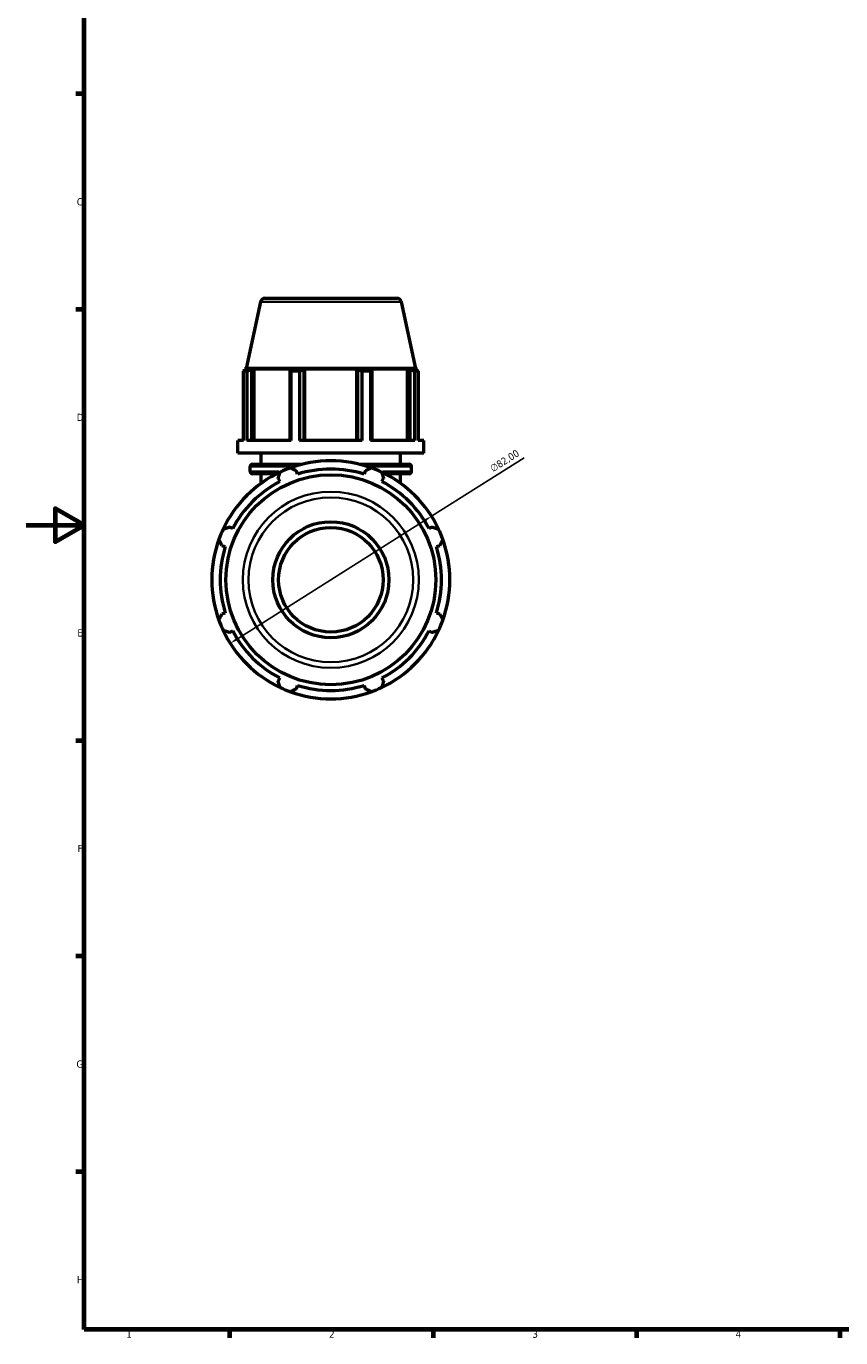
# Model space of a CAD drawing. Header units: millimetres. Extents: x 0 to 1009, y 0 to 938.
# Tile 1 of 6: x 0 to 281, y 17 to 469. Entities that reach past the tile are written whole.
import ezdxf

# ---------------------------------------------------------------- set-up
doc = ezdxf.new("R2010")
doc.units = ezdxf.units.MM
for name, color, linetype, lineweight in [('Border (ISO)', 7, 'Continuous', 70), ('Dimension (ISO)', 7, 'Continuous', 25), ('Visible (ISO)', 7, 'Continuous', 50), ('Visible Narrow (ISO)', 7, 'Continuous', 35)]:
    doc.layers.add(name, color=color, linetype=linetype, lineweight=lineweight)
doc.styles.add('Note Text (ISO)', font='tahoma.ttf')
doc.dimstyles.new('Default (ISO)', dxfattribs={"dimtxt": 2.5, "dimasz": 2.5, "dimexe": 3.175, "dimexo": 0, "dimgap": 0.762, "dimtad": 1, "dimrnd": 1e-08, "dimzin": 0, "dimtxsty": 'Note Text (ISO)', "dimcen": 0.09, "dimdle": 10, "dimclrd": 256, "dimclre": 256, "dimclrt": 232, "dimazin": 0, "dimtfac": 1.40208, "dimtmove": 0, "dimatfit": 3, "dimfxl": 1, "dimtolj": 1, "dimtzin": 0, "dimlwd": -1, "dimlwe": -1, "dimarcsym": 0})

# ---------------------------------------------------------------- blocks, each defined once
blk = doc.blocks.new('Borders Default Border')
at = {"layer": 'Border (ISO)'}
for p, q in [((20, 445.5), (17.1, 445.5)), ((20, 371.25), (17.1, 371.25)), ((20, 222.75), (17.1, 222.75)), ((20, 148.5), (17.1, 148.5)), ((20, 74.25), (17.1, 74.25)), ((70.08, 20), (70.08, 17.1)), ((140.17, 20), (140.17, 17.1)), ((210.25, 20), (210.25, 17.1)), ((280.33, 20), (280.33, 17.1))]:
    blk.add_line(p, q, dxfattribs=at)
at = {"layer": 'Border (ISO)', "flags": 128}
for points in [[(20, 20), (20, 574), (821, 574), (821, 20), (20, 20)], [(0, 297), (20, 297), (10, 302.77), (10, 291.23), (20, 297)]]:
    blk.add_lwpolyline(points, dxfattribs=at)
at = {"layer": 'Border (ISO)', "color": 232, "true_color": 0xca0064, "char_height": 2.5, "attachment_point": 7, "style": 'Note Text (ISO)'}
for s, insert in [('C', (17.43, 407.08)), ('D', (17.43, 332.88)), ('E', (17.64, 258.63)), ('F', (17.7, 184.38)), ('G', (17.31, 110.08)), ('H', (17.44, 35.88)), ('1', (34.48, 17.1)), ('2', (104.37, 17.1)), ('3', (174.43, 17.05)), ('4', (244.42, 17.1))]:
    blk.add_mtext(s, dxfattribs=dict(at, insert=insert))
blk = doc.blocks.new('*D16')
at = {"layer": 'Defpoints', "color": 0, "transparency": 16777216}
for p in [(139.63, 300.06), (70.29, 256.29)]:
    blk.add_point(p, dxfattribs=at)
at = {"layer": 'Dimension (ISO)', "transparency": 16777216}
for p, q in [((139.63, 300.06), (171.57, 320.23)), ((72.4, 257.62), (137.51, 298.73))]:
    blk.add_line(p, q, dxfattribs=at)
blk.add_arc((104.96, 278.18), 41, 27.8282, 109.792, dxfattribs=at)
for points in [[(137.29, 299.08), (137.74, 298.38), (139.63, 300.06)], [(72.18, 257.98), (72.63, 257.27), (70.29, 256.29)]]:
    blk.add_solid(points, dxfattribs=at)
at = {"layer": 'Dimension (ISO)', "color": 232, "true_color": 0xca0064, "transparency": 16777216, "insert": (159.51, 317.32), "char_height": 2.5, "attachment_point": 1, "rotation": 32.2651, "style": 'Note Text (ISO)'}
blk.add_mtext('\\A1;∅82,00', dxfattribs=at)

msp = doc.modelspace()

# ---------------------------------------------------------------- linework, layer by layer
at = {"layer": 'Visible (ISO)'}
for p, q in [((82.254, 375.177), (127.663, 375.177)), ((80.689, 373.91), (75.804, 350.927)), ((129.228, 373.91), (134.113, 350.927)), ((74.849, 326.094), (74.849, 350.003)), ((76.006, 350.003), (74.849, 350.003)), ((75.804, 350.927), (75.199, 350.731)), ((76.576, 350.731), (75.199, 350.731)), ((75.199, 350.184), (75.199, 350.731)), ((76.576, 350.731), (75.66, 350.419)), ((134.113, 350.927), (75.804, 350.927)), ((76.006, 350.003), (76.006, 326.094)), ((77.71, 350.419), (78.561, 350.731)), ((77.71, 326.094), (77.71, 350.419)), ((78.561, 326.094), (78.561, 350.731)), ((91.217, 350.731), (78.561, 350.731)), ((91.217, 350.731), (90.774, 350.419)), ((90.774, 350.419), (90.774, 326.094)), ((91.33, 326.094), (91.33, 350.003)), ((94.123, 350.003), (91.33, 350.003)), ((94.123, 350.003), (94.123, 326.094)), ((95.721, 350.419), (96.01, 350.731)), ((95.721, 326.094), (95.721, 350.419)), ((96.01, 326.094), (96.01, 350.731)), ((113.908, 350.731), (96.01, 350.731)), ((113.908, 326.094), (113.908, 350.731)), ((113.908, 350.731), (114.196, 350.419)), ((114.196, 350.419), (114.196, 326.094)), ((115.794, 326.094), (115.794, 350.003)), ((118.588, 350.003), (115.794, 350.003)), ((118.588, 350.003), (118.588, 326.094)), ((119.143, 350.419), (118.7, 350.731)), ((131.356, 350.731), (118.7, 350.731)), ((119.143, 326.094), (119.143, 350.419)), ((131.356, 326.094), (131.356, 350.731)), ((131.356, 350.731), (132.208, 350.419)), ((132.208, 350.419), (132.208, 326.094)), ((134.257, 350.419), (133.341, 350.731)), ((134.719, 350.731), (133.341, 350.731)), ((133.911, 326.094), (133.911, 350.003)), ((135.068, 350.003), (133.911, 350.003)), ((134.113, 350.927), (134.719, 350.731)), ((134.719, 350.184), (134.719, 350.731)), ((135.068, 350.003), (135.068, 326.094)), ((74.849, 326.094), (72.959, 326.094)), ((72.959, 321.827), (72.959, 326.094)), ((91.33, 326.094), (76.006, 326.094)), ((115.794, 326.094), (94.123, 326.094)), ((133.911, 326.094), (118.588, 326.094)), ((136.959, 326.094), (135.068, 326.094)), ((136.959, 321.827), (136.959, 326.094)), ((136.959, 321.827), (72.959, 321.827)), ((80.959, 317.947), (80.959, 321.827)), ((128.959, 317.947), (128.959, 321.827)), ((77.119, 315.514), (77.119, 317.147)), ((77.919, 317.947), (94.991, 317.947)), ((114.926, 317.947), (131.999, 317.947)), ((132.799, 315.514), (132.799, 317.147)), ((86.356, 314.714), (77.919, 314.714)), ((80.959, 311.419), (80.959, 314.714)), ((86.784, 313.09), (87.352, 311.999)), ((93.493, 314.543), (93.123, 315.716)), ((116.794, 315.716), (116.424, 314.543)), ((122.565, 311.999), (123.133, 313.09)), ((131.999, 314.714), (123.562, 314.714)), ((128.959, 311.419), (128.959, 314.714)), ((71.137, 295.784), (70.046, 296.352)), ((139.871, 296.352), (138.78, 295.784)), ((67.42, 290.013), (68.593, 289.643)), ((141.324, 289.643), (142.497, 290.013)), ((68.593, 266.711), (67.42, 266.342)), ((142.497, 266.342), (141.324, 266.711)), ((70.046, 260.003), (71.137, 260.571)), ((138.78, 260.571), (139.871, 260.003)), ((87.352, 244.356), (86.784, 243.265)), ((123.133, 243.265), (122.565, 244.356)), ((93.123, 240.639), (93.493, 241.812)), ((116.424, 241.812), (116.794, 240.639))]:
    msp.add_line(p, q, dxfattribs=at)
for radius in [36.16, 20, 18]:
    msp.add_circle((104.959, 278.177), radius, dxfattribs=at)
for centre, radius, start, end in [((82.254, 373.577), 1.6, 90, 168), ((127.663, 373.577), 1.6, 12, 90), ((77.919, 317.147), 0.8, 90, 180), ((104.959, 278.177), 41, 109.79198, 115.20802), ((104.959, 278.177), 41, 70.20802, 109.79198), ((104.959, 278.177), 38.13, 72.5, 107.5), ((104.959, 278.177), 41, 64.79198, 70.20802), ((131.999, 317.147), 0.8, 0, 90), ((104.959, 278.177), 41, 115.20802, 154.79198), ((104.959, 278.177), 38.13, 117.5, 152.5), ((77.919, 315.514), 0.8, 180, 270), ((104.959, 278.177), 41, 25.20802, 64.79198), ((104.959, 278.177), 38.13, 27.5, 62.5), ((131.999, 315.514), 0.8, 270, 0), ((104.959, 278.177), 41, 154.79198, 160.20802), ((104.959, 278.177), 41, 19.79198, 25.20802), ((104.959, 278.177), 41, 160.20802, 199.79198), ((104.959, 278.177), 38.13, 162.5, 197.5), ((104.959, 278.177), 38.13, 342.5, 17.5), ((104.959, 278.177), 41, 340.20802, 19.79198), ((104.959, 278.177), 41, 199.79198, 205.20802), ((104.959, 278.177), 41, 334.79198, 340.20802), ((104.959, 278.177), 41, 205.20802, 244.79198), ((104.959, 278.177), 38.13, 207.5, 242.5), ((104.959, 278.177), 41, 295.20802, 334.79198), ((104.959, 278.177), 38.13, 297.5, 332.5), ((104.959, 278.177), 41, 244.79198, 250.20802), ((104.959, 278.177), 41, 250.20802, 289.79198), ((104.959, 278.177), 38.13, 252.5, 287.5), ((104.959, 278.177), 41, 289.79198, 295.20802)]:
    msp.add_arc(centre, radius, start, end, dxfattribs=at)
for points, weights in [([(74.849, 350.003), (75.263, 350.219), (75.66, 350.419)], [1, 1.00095852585, 1.00110007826]), ([(77.71, 350.419), (76.875, 350.219), (76.006, 350.003)], [1.00110007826, 1.00095852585, 1]), ([(91.33, 350.003), (91.046, 350.219), (90.774, 350.419)], [1, 1.00095852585, 1.00110007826]), ([(95.721, 350.419), (94.938, 350.219), (94.123, 350.003)], [1.00110007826, 1.00095852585, 1]), ([(115.794, 350.003), (114.979, 350.219), (114.196, 350.419)], [1, 1.00095852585, 1.00110007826]), ([(119.143, 350.419), (118.871, 350.219), (118.588, 350.003)], [1.00110007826, 1.00095852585, 1]), ([(133.911, 350.003), (133.042, 350.219), (132.208, 350.419)], [1, 1.00095852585, 1.00110007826]), ([(134.257, 350.419), (134.654, 350.219), (135.068, 350.003)], [1.00110007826, 1.00095852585, 1]), ([(91.076, 316.755), (92.12, 316.225), (93.123, 315.716)], [1, 1.00131918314, 1.0018216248]), ([(116.794, 315.716), (117.797, 316.225), (118.841, 316.755)], [1.0018216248, 1.00131918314, 1]), ([(86.784, 313.09), (87.133, 314.159), (87.496, 315.273)], [1.0018216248, 1.00131918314, 1]), ([(122.421, 315.273), (122.784, 314.159), (123.133, 313.09)], [1, 1.00131918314, 1.0018216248]), ([(67.863, 295.64), (68.977, 296.003), (70.046, 296.352)], [1, 1.00131918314, 1.0018216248]), ([(139.871, 296.352), (140.94, 296.003), (142.054, 295.64)], [1.0018216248, 1.00131918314, 1]), ([(67.42, 290.013), (66.911, 291.016), (66.38, 292.06)], [1.0018216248, 1.00131918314, 1]), ([(143.537, 292.06), (143.006, 291.016), (142.497, 290.013)], [1, 1.00131918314, 1.0018216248]), ([(66.38, 264.295), (66.911, 265.339), (67.42, 266.342)], [1, 1.00131918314, 1.0018216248]), ([(142.497, 266.342), (143.006, 265.339), (143.537, 264.295)], [1.0018216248, 1.00131918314, 1]), ([(70.046, 260.003), (68.977, 260.352), (67.863, 260.715)], [1.0018216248, 1.00131918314, 1]), ([(142.054, 260.715), (140.94, 260.352), (139.871, 260.003)], [1, 1.00131918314, 1.0018216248]), ([(87.496, 241.082), (87.133, 242.196), (86.784, 243.265)], [1, 1.00131918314, 1.0018216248]), ([(93.123, 240.639), (92.12, 240.13), (91.076, 239.599)], [1.0018216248, 1.00131918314, 1]), ([(118.841, 239.599), (117.797, 240.13), (116.794, 240.639)], [1, 1.00131918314, 1.0018216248]), ([(123.133, 243.265), (122.784, 242.196), (122.421, 241.082)], [1.0018216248, 1.00131918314, 1])]:
    msp.add_rational_spline(points, weights, degree=2, dxfattribs=at)
at = {"layer": 'Visible Narrow (ISO)'}
for p, q in [((128.929, 373.91), (80.988, 373.91)), ((90.881, 317.147), (77.16, 317.147)), ((132.757, 317.147), (119.036, 317.147)), ((77.148, 315.514), (87.024, 315.514)), ((122.893, 315.514), (132.769, 315.514))]:
    msp.add_line(p, q, dxfattribs=at)
for radius in [30.337, 28.38]:
    msp.add_circle((104.959, 278.177), radius, dxfattribs=at)

# ---------------------------------------------------------------- block references
msp.add_blockref('Borders Default Border', (0, 0))

# ---------------------------------------------------------------- dimensions: what is measured, and where the dimension line sits
at = {"layer": 'Dimension (ISO)'}
dim = msp.add_diameter_dim_2p(p1=(70.289, 256.29), p2=(139.628, 300.065), dimstyle='Default (ISO)', override={"dimdec": 2, "dimlfac": 1, "dimtp": 0, "dimtm": 0, "dimtdec": 2, "dimatfit": 2}, dxfattribs=at)
dim.commit()
dim.dimension.update_dxf_attribs({"geometry": '*D16', "text_midpoint": (166.278, 316.89), "dimtype": 163})

doc.saveas('drawing.dxf')
